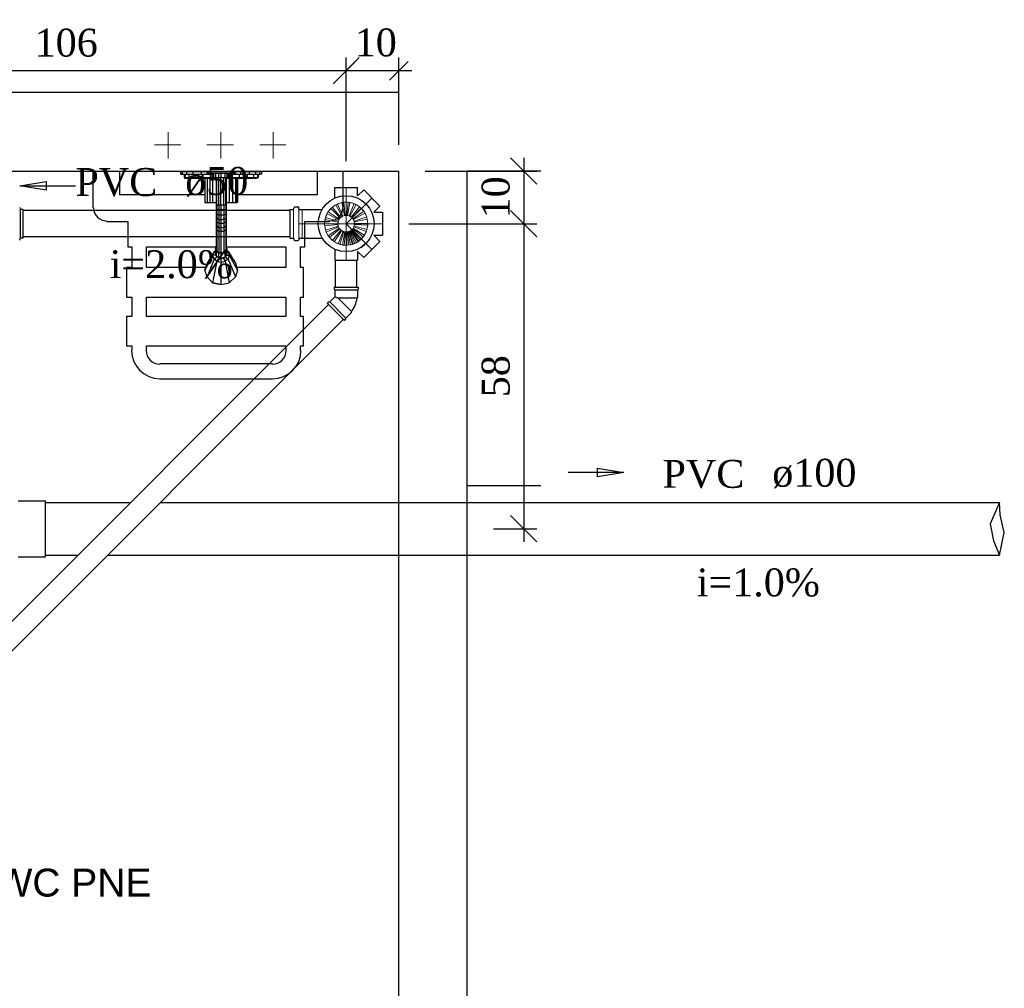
# Model space of a CAD drawing. Header units: millimetres. Extents: x 664 to 730045, y -4 to 80.
# Tile 74 of 78: x 753.03 to 760.52, y 57.55 to 64.91. Entities that reach past the tile are written whole.
import ezdxf

# ---------------------------------------------------------------- set-up
doc = ezdxf.new("R2010")
doc.units = ezdxf.units.MM
doc.header["$MEASUREMENT"] = 0
doc.linetypes.add('DASHDOT', pattern=[25.4, 12.7, -6.35, 0, -6.35])
for name, color, linetype, lineweight in [('Nível 1', 7, 'Continuous', 5), ('Simbolos', 1, 'Continuous', 30), ('SIMBOLOS INT', 8, 'Continuous', 5), ('Simbolos_int', 1, 'Continuous', 30), ('TQ-Sentido tubo', 7, 'Continuous', 20), ('TQ-Seção tubo', 1, 'Continuous', 30), ('TQ-Textos tubo', 7, 'Continuous', 20)]:
    doc.layers.add(name, color=color, linetype=linetype, lineweight=lineweight)
doc.styles.add('Arial', font='arial.ttf')
doc.styles.add('TimesNewRoman', font='times.ttf')
doc.dimstyles.get("Standard").update_dxf_attribs({"dimtxt": 0.18, "dimasz": 0.18, "dimexe": 0.18, "dimexo": 0.0625, "dimgap": 0.09, "dimtad": 0, "dimtih": 1, "dimtoh": 1, "dimdec": 4, "dimzin": 0, "dimdsep": 46, "dimtxsty": 'Standard', "dimcen": 0.09, "dimadec": 0, "dimazin": 0, "dimtfac": 1, "dimtdec": 4, "dimtofl": 0, "dimtmove": 0, "dimatfit": 3, "dimfxl": 0, "dimtolj": 1, "dimtzin": 0, "dimarcsym": 0})
doc.dimstyles.new('UM_25.000000', dxfattribs={"dimtxt": 0.18, "dimasz": 0.2, "dimexe": 0.1, "dimexo": 0.2, "dimgap": 0, "dimtad": 1, "dimtih": 1, "dimtoh": 1, "dimdec": 1, "dimlfac": 25, "dimzin": 0, "dimdsep": 46, "dimtxsty": 'Standard', "dimblk": 'CLOSED', "dimblk1": 'CLOSED', "dimblk2": 'CLOSED', "dimcen": 0.09, "dimdle": 0.1, "dimadec": 1, "dimazin": 2, "dimtfac": 1, "dimtdec": 4, "dimtofl": 0, "dimtmove": 0, "dimatfit": 3, "dimldrblk": 'CLOSED', "dimfxl": 0, "dimtolj": 1, "dimarcsym": 0})

# ---------------------------------------------------------------- blocks, each defined once
blk = doc.blocks.new('_OBLIQUE')
at = {"color": 0, "linetype": 'ByBlock', "lineweight": -2}
blk.add_line((-0.5, -0.5), (0.5, 0.5), dxfattribs=at)
blk = doc.blocks.new('*D74')
at = {"color": 0, "lineweight": -2}
for p, q in [((751.261, 62.7582), (751.261, 64.621)), ((755.5155, 63.8342), (755.5155, 64.621)), ((755.6155, 64.521), (751.161, 64.521))]:
    blk.add_line(p, q, dxfattribs=at)
at = {"layer": 'Defpoints', "color": 0}
for p in [(751.261, 64.521), (755.5155, 63.6342), (751.261, 62.5582)]:
    blk.add_point(p, dxfattribs=at)
at = {"color": 0, "lineweight": -2, "xscale": 0.2, "yscale": 0.2, "zscale": 0.2, "rotation": 180}
blk.add_blockref('_OBLIQUE', (751.261, 64.521), dxfattribs=at)
at = {"color": 0, "lineweight": -2, "xscale": 0.2, "yscale": 0.2, "zscale": 0.2}
blk.add_blockref('_OBLIQUE', (755.5155, 64.521), dxfattribs=at)
at = {"color": 7, "insert": (753.3883, 64.7328), "char_height": 0.2118, "attachment_point": 5, "rotation": 0.00573, "style": 'TimesNewRoman'}
blk.add_mtext('\\A1;106', dxfattribs=at)
blk = doc.blocks.new('*D76')
at = {"color": 0, "lineweight": -2}
for p, q in [((756.8646, 63.8592), (756.8646, 63.2592)), ((756.1155, 63.7592), (756.9646, 63.7592)), ((755.9915, 63.3592), (756.9646, 63.3592))]:
    blk.add_line(p, q, dxfattribs=at)
at = {"layer": 'Defpoints', "color": 0}
for p in [(755.9155, 63.7592), (755.7915, 63.3592), (756.8646, 63.3592)]:
    blk.add_point(p, dxfattribs=at)
at = {"color": 0, "lineweight": -2, "xscale": 0.2, "yscale": 0.2, "zscale": 0.2}
for p, rotation in [((756.8646, 63.7592), 90), ((756.8646, 63.3592), 270)]:
    blk.add_blockref('_OBLIQUE', p, dxfattribs=dict(at, rotation=rotation))
at = {"color": 7, "insert": (756.6528, 63.5592), "char_height": 0.2118, "attachment_point": 5, "rotation": 90, "style": 'TimesNewRoman'}
blk.add_mtext('\\A1;10', dxfattribs=at)
blk = doc.blocks.new('*D77')
at = {"color": 0, "lineweight": -2}
for p, q in [((756.8646, 63.4592), (756.8646, 60.9418)), ((755.9915, 63.3592), (756.9646, 63.3592)), ((756.6345, 61.0418), (756.9646, 61.0418))]:
    blk.add_line(p, q, dxfattribs=at)
at = {"layer": 'Defpoints', "color": 0}
for p in [(755.7915, 63.3592), (756.4345, 61.0418), (756.8646, 61.0418)]:
    blk.add_point(p, dxfattribs=at)
at = {"color": 0, "lineweight": -2, "xscale": 0.2, "yscale": 0.2, "zscale": 0.2}
for p, rotation in [((756.8646, 63.3592), 90), ((756.8646, 61.0418), 270)]:
    blk.add_blockref('_OBLIQUE', p, dxfattribs=dict(at, rotation=rotation))
at = {"color": 7, "insert": (756.6528, 62.2005), "char_height": 0.2118, "attachment_point": 5, "rotation": 90, "style": 'TimesNewRoman'}
blk.add_mtext('\\A1;58', dxfattribs=at)

msp = doc.modelspace()

# ---------------------------------------------------------------- linework, layer by layer
for p, q in [((755.5862, 64.5917), (755.4448, 64.4503)), ((755.5155, 63.8342), (755.5155, 64.621)), ((755.9862, 64.5917), (755.8448, 64.4503)), ((755.9155, 63.9592), (755.9155, 64.621)), ((756.0155, 64.521), (755.4155, 64.521))]:
    msp.add_line(p, q)
at = {"color": 7}
for p, q in [((749.2705, 64.3592), (755.9155, 64.3592)), ((749.2705, 63.7592), (755.9155, 63.7592)), ((753.5905, 63.7592), (753.5905, 63.4802)), ((753.7945, 63.5792), (753.7945, 63.7592)), ((755.2945, 63.7592), (755.2945, 63.5792)), ((755.4925, 63.4802), (755.4925, 63.7592)), ((755.9155, 52.8152), (755.9155, 63.7592)), ((756.9955, 63.7592), (756.4345, 63.7592)), ((756.4345, 52.8152), (756.4345, 63.7592)), ((754.4425, 63.5792), (753.7945, 63.5792)), ((755.2945, 63.5792), (754.6885, 63.5792)), ((753.6955, 63.3752), (753.8575, 63.3752)), ((753.8575, 63.3752), (753.8575, 63.1832)), ((755.2015, 63.1832), (755.2015, 63.3752)), ((755.2015, 63.3752), (755.3905, 63.3752)), ((753.8575, 63.1832), (753.8875, 63.1832)), ((753.8875, 63.1832), (753.8875, 63.0272)), ((753.9985, 63.0272), (753.9985, 63.1832)), ((753.9985, 63.1832), (754.5265, 63.1832)), ((754.6045, 63.1832), (755.0575, 63.1832)), ((755.0575, 63.1832), (755.0575, 63.0272)), ((755.1685, 63.0272), (755.1685, 63.1832)), ((755.1685, 63.1832), (755.2015, 63.1832)), ((753.8875, 63.0272), (753.8455, 63.0272)), ((753.8455, 63.0272), (753.8455, 62.8022)), ((754.4485, 63.0272), (753.9985, 63.0272)), ((755.0575, 63.0272), (754.6855, 63.0272)), ((755.1925, 63.0272), (755.1685, 63.0272)), ((755.1925, 62.8022), (755.1925, 63.0272)), ((753.8455, 62.8022), (753.8875, 62.8022)), ((753.8875, 62.8022), (753.8875, 62.6552)), ((753.9985, 62.6552), (753.9985, 62.8022)), ((753.9985, 62.8022), (755.0575, 62.8022)), ((755.0575, 62.8022), (755.0575, 62.6552)), ((755.1685, 62.6552), (755.1685, 62.8022)), ((755.1685, 62.8022), (755.1925, 62.8022)), ((753.8875, 62.6552), (753.8455, 62.6552)), ((753.8455, 62.6552), (753.8455, 62.4302)), ((755.0575, 62.6552), (753.9985, 62.6552)), ((755.1925, 62.6552), (755.1685, 62.6552)), ((755.1925, 62.4302), (755.1925, 62.6552)), ((753.8455, 62.4302), (753.8875, 62.4302)), ((753.8875, 62.4302), (753.8875, 62.3972)), ((753.9985, 62.3972), (753.9985, 62.4302)), ((753.9985, 62.4302), (754.0015, 62.4302)), ((754.0015, 62.4302), (755.0575, 62.4302)), ((755.0575, 62.4302), (755.0575, 62.3972)), ((755.1685, 62.3972), (755.1685, 62.4302)), ((755.1685, 62.4302), (755.1925, 62.4302)), ((754.5265, 62.2952), (754.1005, 62.2952)), ((754.9555, 62.2952), (754.5265, 62.2952)), ((754.1005, 62.1812), (754.5265, 62.1812)), ((754.5265, 62.1812), (754.9555, 62.1812)), ((756.4345, 61.3702), (756.9955, 61.3702))]:
    msp.add_line(p, q, dxfattribs=at)
at = {"color": 8}
for p, q in [((754.2595, 63.7352), (754.2595, 63.7562)), ((754.2595, 63.7562), (754.2715, 63.7562)), ((754.2715, 63.7562), (754.3045, 63.7562)), ((754.2715, 63.7352), (754.2715, 63.7562)), ((754.3045, 63.7562), (754.3525, 63.7562)), ((754.3045, 63.7352), (754.3045, 63.7562)), ((754.3525, 63.7562), (754.4155, 63.7562)), ((754.3525, 63.7352), (754.3525, 63.7562)), ((754.4155, 63.7562), (754.4605, 63.7562)), ((754.4155, 63.7352), (754.4155, 63.7562)), ((754.4605, 63.7442), (754.4605, 63.7562)), ((754.4605, 63.7562), (754.4665, 63.7562)), ((754.4605, 63.7442), (754.4665, 63.7442)), ((754.4665, 63.7562), (754.4905, 63.7562)), ((754.4665, 63.7442), (754.4665, 63.7562)), ((754.4665, 63.7442), (754.4905, 63.7442)), ((754.4905, 63.7562), (754.5265, 63.7562)), ((754.4905, 63.7442), (754.4905, 63.7562)), ((754.4905, 63.7442), (754.5265, 63.7442)), ((754.4905, 63.7352), (754.4905, 63.7442)), ((754.4995, 63.7442), (754.4995, 63.7112)), ((754.5085, 63.7442), (754.5085, 63.7112)), ((754.5235, 63.7442), (754.5235, 63.7112)), ((754.5265, 63.7562), (754.5625, 63.7562)), ((754.5265, 63.7442), (754.5265, 63.7562)), ((754.5265, 63.7442), (754.5625, 63.7442)), ((754.5445, 63.7442), (754.5445, 63.7112)), ((754.5625, 63.7562), (754.6045, 63.7562)), ((754.5625, 63.7442), (754.5625, 63.7562)), ((754.5625, 63.7442), (754.6045, 63.7442)), ((754.5625, 63.7442), (754.5625, 63.7112)), ((754.5925, 63.7442), (754.5925, 63.7112)), ((754.6045, 63.7562), (754.6405, 63.7562)), ((754.6045, 63.7442), (754.6045, 63.7562)), ((754.6045, 63.7442), (754.6405, 63.7442)), ((754.6075, 63.7442), (754.6075, 63.7112)), ((754.6195, 63.7442), (754.6195, 63.7112)), ((754.6255, 63.7442), (754.6255, 63.7112)), ((754.6405, 63.7562), (754.6645, 63.7562)), ((754.6405, 63.7442), (754.6405, 63.7562)), ((754.6405, 63.7442), (754.6645, 63.7442)), ((754.6405, 63.7352), (754.6405, 63.7442)), ((754.6735, 63.7562), (754.6645, 63.7562)), ((754.6645, 63.7442), (754.6645, 63.7562)), ((754.6735, 63.7442), (754.6645, 63.7442)), ((754.6735, 63.7562), (754.6735, 63.7442)), ((754.6735, 63.7562), (754.7155, 63.7562)), ((754.7155, 63.7562), (754.7815, 63.7562)), ((754.7155, 63.7352), (754.7155, 63.7562)), ((754.7815, 63.7562), (754.8295, 63.7562)), ((754.7815, 63.7352), (754.7815, 63.7562)), ((754.8295, 63.7562), (754.8595, 63.7562)), ((754.8295, 63.7352), (754.8295, 63.7562)), ((754.8715, 63.7562), (754.8595, 63.7562)), ((754.8595, 63.7352), (754.8595, 63.7562)), ((754.8715, 63.7562), (754.8715, 63.7352)), ((754.2595, 63.7352), (754.2715, 63.7352)), ((754.2715, 63.7352), (754.3045, 63.7352)), ((754.2835, 63.7352), (754.2835, 63.7112)), ((754.2835, 63.7112), (754.2925, 63.7112)), ((754.2865, 63.7112), (754.2865, 63.7052)), ((754.2865, 63.7052), (754.2985, 63.7052)), ((754.2925, 63.7352), (754.2925, 63.7112)), ((754.2925, 63.7112), (754.3195, 63.7112)), ((754.2985, 63.7112), (754.2985, 63.7052)), ((754.2985, 63.7052), (754.3225, 63.7052)), ((754.3045, 63.7352), (754.3525, 63.7352)), ((754.3195, 63.7352), (754.3195, 63.7112)), ((754.3195, 63.7112), (754.3675, 63.7112)), ((754.3225, 63.7112), (754.3225, 63.7052)), ((754.3225, 63.7052), (754.3675, 63.7052)), ((754.3525, 63.7352), (754.4155, 63.7352)), ((754.3675, 63.7352), (754.3675, 63.7112)), ((754.3675, 63.7112), (754.4275, 63.7112)), ((754.3675, 63.7112), (754.3675, 63.7052)), ((754.3675, 63.7052), (754.4275, 63.7052)), ((754.4155, 63.7352), (754.4905, 63.7352)), ((754.4275, 63.7352), (754.4275, 63.7112)), ((754.4275, 63.7112), (754.4965, 63.7112)), ((754.4275, 63.7112), (754.4275, 63.7052)), ((754.4275, 63.7052), (754.4965, 63.7052)), ((754.4425, 63.7052), (754.4425, 63.5192)), ((754.4425, 63.7052), (754.4425, 63.5192)), ((754.4605, 63.7052), (754.4605, 63.5192)), ((754.4785, 63.7052), (754.4785, 63.5192)), ((754.4905, 63.7352), (754.4995, 63.7352)), ((754.4965, 63.7352), (754.4965, 63.7112)), ((754.4965, 63.7112), (754.4995, 63.7112)), ((754.4965, 63.7112), (754.4965, 63.7052)), ((754.4965, 63.7052), (754.5265, 63.7052)), ((754.4995, 63.7112), (754.5085, 63.7112)), ((754.4995, 63.7052), (754.4995, 63.5192)), ((754.5085, 63.7112), (754.5235, 63.7112)), ((754.5235, 63.7112), (754.5445, 63.7112)), ((754.5265, 63.7112), (754.5265, 63.5012)), ((754.5325, 63.5012), (754.5325, 63.7112)), ((754.5445, 63.7112), (754.5625, 63.7112)), ((754.5475, 63.5012), (754.5475, 63.7112)), ((754.5625, 63.7112), (754.5925, 63.7112)), ((754.5625, 63.5012), (754.5625, 63.7112)), ((754.5865, 63.5012), (754.5865, 63.7112)), ((754.5925, 63.7112), (754.6075, 63.7112)), ((754.6015, 63.5012), (754.6015, 63.7112)), ((754.6045, 63.7112), (754.6045, 63.5012)), ((754.6045, 63.7052), (754.6375, 63.7052)), ((754.6075, 63.7112), (754.6195, 63.7112)), ((754.6255, 63.7112), (754.6195, 63.7112)), ((754.6255, 63.7352), (754.6405, 63.7352)), ((754.6255, 63.7112), (754.6375, 63.7112)), ((754.6255, 63.7052), (754.6255, 63.5192)), ((754.6375, 63.7352), (754.6375, 63.7112)), ((754.6375, 63.7112), (754.7035, 63.7112)), ((754.6375, 63.7112), (754.6375, 63.7052)), ((754.6375, 63.7052), (754.7035, 63.7052)), ((754.6405, 63.7352), (754.7155, 63.7352)), ((754.6525, 63.7052), (754.6525, 63.5192)), ((754.6735, 63.7052), (754.6735, 63.5192)), ((754.6855, 63.7052), (754.6855, 63.5192)), ((754.6885, 63.7052), (754.6885, 63.5192)), ((754.7035, 63.7352), (754.7035, 63.7112)), ((754.7035, 63.7112), (754.7635, 63.7112)), ((754.7035, 63.7112), (754.7035, 63.7052)), ((754.7035, 63.7052), (754.7605, 63.7052)), ((754.7155, 63.7352), (754.7815, 63.7352)), ((754.7605, 63.7112), (754.7605, 63.7052)), ((754.7605, 63.7052), (754.8085, 63.7052)), ((754.7635, 63.7352), (754.7635, 63.7112)), ((754.7635, 63.7112), (754.8115, 63.7112)), ((754.7815, 63.7352), (754.8295, 63.7352)), ((754.8085, 63.7112), (754.8085, 63.7052)), ((754.8085, 63.7052), (754.8325, 63.7052)), ((754.8115, 63.7352), (754.8115, 63.7112)), ((754.8115, 63.7112), (754.8415, 63.7112)), ((754.8295, 63.7352), (754.8595, 63.7352)), ((754.8325, 63.7112), (754.8325, 63.7052)), ((754.8445, 63.7052), (754.8325, 63.7052)), ((754.8415, 63.7352), (754.8415, 63.7112)), ((754.8475, 63.7112), (754.8415, 63.7112)), ((754.8445, 63.7112), (754.8445, 63.7052)), ((754.8475, 63.7352), (754.8475, 63.7112)), ((754.8715, 63.7352), (754.8595, 63.7352)), ((754.4425, 63.5192), (754.4605, 63.5192)), ((754.4605, 63.5192), (754.4785, 63.5192)), ((754.4785, 63.5192), (754.4995, 63.5192)), ((754.4995, 63.5192), (754.5265, 63.5192)), ((754.5265, 63.5012), (754.5265, 63.4682)), ((754.5265, 63.5012), (754.5325, 63.5012)), ((754.5265, 63.4682), (754.5265, 63.4352)), ((754.5265, 63.4682), (754.5325, 63.4652)), ((754.5475, 63.5012), (754.5325, 63.5012)), ((754.5325, 63.5012), (754.5325, 63.4652)), ((754.5475, 63.4652), (754.5325, 63.4652)), ((754.5325, 63.4652), (754.5325, 63.4322)), ((754.5625, 63.5012), (754.5475, 63.5012)), ((754.5475, 63.5012), (754.5475, 63.4652)), ((754.5625, 63.4652), (754.5475, 63.4652)), ((754.5475, 63.4652), (754.5475, 63.4232)), ((754.5865, 63.5012), (754.5625, 63.5012)), ((754.5625, 63.5012), (754.5625, 63.4652)), ((754.5865, 63.4652), (754.5625, 63.4652)), ((754.5625, 63.4652), (754.5625, 63.4232)), ((754.6015, 63.5012), (754.5865, 63.5012)), ((754.5865, 63.5012), (754.5865, 63.4652)), ((754.6015, 63.4652), (754.5865, 63.4652)), ((754.5865, 63.4652), (754.5865, 63.4232)), ((754.6045, 63.5012), (754.6015, 63.5012)), ((754.6015, 63.5012), (754.6015, 63.4652)), ((754.6045, 63.4682), (754.6015, 63.4652)), ((754.6015, 63.4652), (754.6015, 63.4322)), ((754.6045, 63.5192), (754.6255, 63.5192)), ((754.6045, 63.5012), (754.6045, 63.4682)), ((754.6045, 63.4682), (754.6045, 63.4352)), ((754.6255, 63.5192), (754.6525, 63.5192)), ((754.6525, 63.5192), (754.6735, 63.5192)), ((754.6735, 63.5192), (754.6855, 63.5192)), ((754.6885, 63.5192), (754.6855, 63.5192)), ((754.5265, 63.4352), (754.5325, 63.4322)), ((754.5265, 63.4352), (754.5265, 63.4052)), ((754.5265, 63.4052), (754.5265, 63.3722)), ((754.5265, 63.4052), (754.5325, 63.3932)), ((754.5265, 63.3722), (754.5265, 63.3482)), ((754.5265, 63.3722), (754.5325, 63.3722)), ((754.5475, 63.4232), (754.5325, 63.4322)), ((754.5325, 63.4322), (754.5325, 63.3932)), ((754.5475, 63.3932), (754.5325, 63.3932)), ((754.5325, 63.3932), (754.5325, 63.3722)), ((754.5475, 63.3602), (754.5325, 63.3722)), ((754.5325, 63.3722), (754.5325, 63.3392)), ((754.5625, 63.4232), (754.5475, 63.4232)), ((754.5475, 63.4232), (754.5475, 63.3932)), ((754.5625, 63.3872), (754.5475, 63.3932)), ((754.5475, 63.3932), (754.5475, 63.3602)), ((754.5865, 63.4232), (754.5625, 63.4232)), ((754.5625, 63.4232), (754.5625, 63.3872)), ((754.5865, 63.3932), (754.5625, 63.3872)), ((754.5625, 63.3872), (754.5625, 63.3602)), ((754.6015, 63.4322), (754.5865, 63.4232)), ((754.5865, 63.4232), (754.5865, 63.3932)), ((754.6015, 63.3932), (754.5865, 63.3932)), ((754.5865, 63.3932), (754.5865, 63.3602)), ((754.6015, 63.3722), (754.5865, 63.3602)), ((754.6045, 63.4352), (754.6015, 63.4322)), ((754.6015, 63.4322), (754.6015, 63.3932)), ((754.6045, 63.4052), (754.6015, 63.3932)), ((754.6015, 63.3932), (754.6015, 63.3722)), ((754.6045, 63.3722), (754.6015, 63.3722)), ((754.6015, 63.3722), (754.6015, 63.3392)), ((754.6045, 63.4352), (754.6045, 63.4052)), ((754.6045, 63.4052), (754.6045, 63.3722)), ((754.6045, 63.3722), (754.6045, 63.3482)), ((754.5265, 63.3482), (754.5265, 63.3242)), ((754.5265, 63.3482), (754.5325, 63.3392)), ((754.5265, 63.3242), (754.5265, 63.1682)), ((754.5265, 63.3242), (754.5325, 63.3122)), ((754.5475, 63.3272), (754.5325, 63.3392)), ((754.5325, 63.3392), (754.5325, 63.3122)), ((754.5475, 63.3002), (754.5325, 63.3122)), ((754.5325, 63.3122), (754.5325, 63.1502)), ((754.5625, 63.3602), (754.5475, 63.3602)), ((754.5475, 63.3602), (754.5475, 63.3272)), ((754.5625, 63.3272), (754.5475, 63.3272)), ((754.5475, 63.3272), (754.5475, 63.3002)), ((754.5625, 63.3002), (754.5475, 63.3002)), ((754.5475, 63.3002), (754.5475, 63.1382)), ((754.5865, 63.3602), (754.5625, 63.3602)), ((754.5625, 63.3602), (754.5625, 63.3272)), ((754.5865, 63.3272), (754.5625, 63.3272)), ((754.5625, 63.3272), (754.5625, 63.3002)), ((754.5865, 63.3002), (754.5625, 63.3002)), ((754.5625, 63.3002), (754.5625, 63.1382)), ((754.5865, 63.3602), (754.5865, 63.3272)), ((754.6015, 63.3392), (754.5865, 63.3272)), ((754.5865, 63.3272), (754.5865, 63.3002)), ((754.6015, 63.3122), (754.5865, 63.3002)), ((754.5865, 63.3002), (754.5865, 63.1382)), ((754.6045, 63.3482), (754.6015, 63.3392)), ((754.6015, 63.3392), (754.6015, 63.3122)), ((754.6045, 63.3242), (754.6015, 63.3122)), ((754.6015, 63.3122), (754.6015, 63.1502)), ((754.6045, 63.3482), (754.6045, 63.3242)), ((754.6045, 63.3242), (754.6045, 63.1682)), ((754.5115, 63.1472), (754.4605, 63.0602)), ((754.4995, 63.1202), (754.5115, 63.1472)), ((754.5115, 63.1472), (754.5235, 63.1562)), ((754.5235, 63.1382), (754.5115, 63.1472)), ((754.5235, 63.1682), (754.5265, 63.1862)), ((754.5265, 63.1502), (754.5235, 63.1682)), ((754.5235, 63.1682), (754.5235, 63.1352)), ((754.5265, 63.1862), (754.5265, 63.1502)), ((754.5265, 63.1682), (754.5325, 63.1502)), ((754.5265, 63.1502), (754.5325, 63.1562)), ((754.5445, 63.1352), (754.5265, 63.1502)), ((754.5265, 63.1502), (754.5265, 63.1142)), ((754.5265, 63.1502), (754.5385, 63.1502)), ((754.5475, 63.1382), (754.5325, 63.1502)), ((754.5385, 63.1382), (754.5385, 63.1472)), ((754.5385, 63.1472), (754.5385, 63.1382)), ((754.6015, 63.1502), (754.5865, 63.1382)), ((754.6045, 63.1502), (754.5925, 63.1352)), ((754.6045, 63.1502), (754.5955, 63.1502)), ((754.5955, 63.1472), (754.5955, 63.1382)), ((754.5955, 63.1472), (754.5955, 63.1382)), ((754.6045, 63.1682), (754.6015, 63.1502)), ((754.6015, 63.1562), (754.6045, 63.1502)), ((754.6045, 63.1862), (754.6075, 63.1682)), ((754.6045, 63.1862), (754.6045, 63.1502)), ((754.6075, 63.1682), (754.6045, 63.1502)), ((754.6045, 63.1502), (754.6045, 63.1142)), ((754.6075, 63.1682), (754.6075, 63.1352)), ((754.6075, 63.1562), (754.6195, 63.1472)), ((754.6075, 63.1382), (754.6195, 63.1472)), ((754.6195, 63.1472), (754.6735, 63.0602)), ((754.6195, 63.1472), (754.6255, 63.1202)), ((754.4995, 63.1202), (754.4425, 63.0062)), ((754.5115, 63.0902), (754.4605, 62.9552)), ((754.5115, 63.0902), (754.4995, 63.1202)), ((754.5265, 63.1202), (754.4995, 63.1202)), ((754.5325, 63.0752), (754.4995, 62.9102)), ((754.5385, 63.1082), (754.5115, 63.0902)), ((754.5325, 63.0752), (754.5115, 63.0902)), ((754.5265, 63.1142), (754.5235, 63.1352)), ((754.5445, 63.1022), (754.5265, 63.1142)), ((754.5475, 63.0992), (754.5325, 63.0752)), ((754.5325, 63.0752), (754.5625, 63.0662)), ((754.5625, 63.1322), (754.5445, 63.1352)), ((754.5445, 63.1352), (754.5445, 63.1022)), ((754.5445, 63.1022), (754.5625, 63.0992)), ((754.5625, 63.1382), (754.5475, 63.1382)), ((754.5475, 63.0992), (754.5475, 63.1022)), ((754.5475, 63.0992), (754.5625, 63.0902)), ((754.5865, 63.1382), (754.5625, 63.1382)), ((754.5625, 63.1382), (754.5625, 63.1322)), ((754.5625, 63.1322), (754.5925, 63.1352)), ((754.5625, 63.1322), (754.5625, 63.0992)), ((754.5625, 63.0992), (754.5925, 63.1022)), ((754.5625, 63.0902), (754.5805, 63.0992)), ((754.5625, 63.0902), (754.5625, 63.0662)), ((754.5625, 63.0662), (754.5955, 63.0752)), ((754.5865, 63.1022), (754.5805, 63.0992)), ((754.5805, 63.0992), (754.5955, 63.0752)), ((754.5865, 63.1382), (754.5925, 63.1352)), ((754.5925, 63.1352), (754.5925, 63.1022)), ((754.6045, 63.1142), (754.5925, 63.1022)), ((754.5955, 63.1082), (754.6195, 63.0902)), ((754.6195, 63.0902), (754.5955, 63.0752)), ((754.5955, 63.0752), (754.6255, 62.9102)), ((754.6075, 63.1352), (754.6045, 63.1142)), ((754.6045, 63.1202), (754.6255, 63.1202)), ((754.6255, 63.1202), (754.6195, 63.0902)), ((754.6195, 63.0902), (754.6735, 62.9552)), ((754.6255, 63.1202), (754.6885, 63.0062)), ((754.4425, 63.0062), (754.4605, 63.0602)), ((754.4425, 63.0062), (754.4605, 63.0602)), ((754.4605, 62.9552), (754.4425, 63.0062)), ((754.4605, 62.9552), (754.4425, 63.0062)), ((754.5625, 63.0662), (754.5625, 62.8982)), ((754.6735, 63.0602), (754.6885, 63.0062)), ((754.6735, 63.0602), (754.6885, 63.0062)), ((754.6885, 63.0062), (754.6735, 62.9552)), ((754.6885, 63.0062), (754.6735, 62.9552)), ((754.4995, 62.9102), (754.4605, 62.9552)), ((754.4995, 62.9102), (754.4605, 62.9552)), ((754.6735, 62.9552), (754.6255, 62.9102)), ((754.6735, 62.9552), (754.6255, 62.9102)), ((754.4995, 62.9102), (754.5625, 62.8982)), ((754.5625, 62.8982), (754.4995, 62.9102)), ((754.5625, 62.8982), (754.6255, 62.9102)), ((754.5625, 62.8982), (754.6255, 62.9102))]:
    msp.add_line(p, q, dxfattribs=at)
at = {"color": 1}
for p, q in [((760.4787, 61.2418), (760.4085, 61.0798)), ((760.4837, 61.1484), (760.4787, 61.2418)), ((760.5164, 61.0144), (760.4837, 61.1484)), ((760.4085, 61.0798), (760.4347, 60.949)), ((760.4787, 60.8418), (760.5164, 61.0144)), ((760.4347, 60.949), (760.4787, 60.8418))]:
    msp.add_line(p, q, dxfattribs=at)
at = {"color": 7}
for centre, radius, start, end in [((753.6955, 63.4802), 0.0995, 180, 270), ((755.3905, 63.4802), 0.0995, 270, 0), ((754.1005, 62.3972), 0.2161, 180, 270), ((754.1005, 62.3972), 0.1049, 180, 270), ((754.9555, 62.3972), 0.2161, 270, 0), ((754.9555, 62.3972), 0.1049, 270, 0)]:
    msp.add_arc(centre, radius, start, end, dxfattribs=at)
at = {"layer": 'Nível 1'}
for p, q in [((755.4505, 63.5102), (755.4815, 63.5202)), ((755.4815, 63.5202), (755.5025, 63.4212)), ((755.4965, 63.5222), (755.5295, 63.5232)), ((755.4965, 63.5222), (755.5085, 63.4222)), ((755.5295, 63.5232), (755.5205, 63.4222)), ((755.5445, 63.5202), (755.5265, 63.4212)), ((755.5445, 63.5202), (755.5755, 63.5122)), ((755.3785, 63.4492), (755.3985, 63.4742)), ((755.3785, 63.4492), (755.4625, 63.3932)), ((755.3985, 63.4742), (755.4705, 63.4032)), ((755.4095, 63.4842), (755.4365, 63.5032)), ((755.4095, 63.4842), (755.4745, 63.4072)), ((755.4365, 63.5032), (755.4855, 63.4142)), ((755.4505, 63.5102), (755.4905, 63.4172)), ((755.5755, 63.5122), (755.5385, 63.4182)), ((755.5905, 63.5052), (755.5445, 63.4152)), ((755.6175, 63.4882), (755.5545, 63.4082)), ((755.6295, 63.4772), (755.5595, 63.4042)), ((755.6505, 63.4532), (755.5675, 63.3952)), ((755.5905, 63.5052), (755.6175, 63.4882)), ((755.6295, 63.4772), (755.6505, 63.4532)), ((755.3515, 63.3572), (755.3545, 63.3902)), ((755.3545, 63.3902), (755.4535, 63.3712)), ((755.3575, 63.4052), (755.3705, 63.4352)), ((755.3575, 63.4052), (755.4545, 63.3772)), ((755.3705, 63.4352), (755.4595, 63.3882)), ((755.4525, 63.3582), (755.4535, 63.3712)), ((755.4545, 63.3772), (755.4595, 63.3882)), ((755.4625, 63.3932), (755.4705, 63.4032)), ((755.4745, 63.4072), (755.4855, 63.4142)), ((755.4905, 63.4172), (755.5025, 63.4212)), ((755.5085, 63.4222), (755.5205, 63.4222)), ((755.5265, 63.4212), (755.5385, 63.4182)), ((755.5445, 63.4152), (755.5545, 63.4082)), ((755.5595, 63.4042), (755.5675, 63.3952)), ((755.6585, 63.4392), (755.5705, 63.3902)), ((755.5705, 63.3902), (755.5755, 63.3782)), ((755.6715, 63.4102), (755.5755, 63.3782)), ((755.6755, 63.3942), (755.5775, 63.3732)), ((755.5775, 63.3732), (755.5785, 63.3602)), ((755.6585, 63.4392), (755.6715, 63.4102)), ((755.6755, 63.3942), (755.6795, 63.3622)), ((755.3515, 63.3572), (755.4525, 63.3582)), ((755.3525, 63.3422), (755.4525, 63.3522)), ((755.3585, 63.3102), (755.3525, 63.3422)), ((755.3585, 63.3102), (755.4555, 63.3402)), ((755.3645, 63.2952), (755.4575, 63.3352)), ((755.3795, 63.2672), (755.3645, 63.2952)), ((755.3795, 63.2672), (755.4635, 63.3242)), ((755.3895, 63.2542), (755.4665, 63.3192)), ((755.4125, 63.2322), (755.4755, 63.3102)), ((755.4245, 63.2222), (755.4805, 63.3062)), ((755.4555, 63.3402), (755.4525, 63.3522)), ((755.4535, 63.2072), (755.4915, 63.3012)), ((755.4635, 63.3242), (755.4575, 63.3352)), ((755.4755, 63.3102), (755.4665, 63.3192)), ((755.4685, 63.2022), (755.4975, 63.2992)), ((755.4915, 63.3012), (755.4805, 63.3062)), ((755.4875, 63.1972), (755.5045, 63.2972)), ((755.5095, 63.2962), (755.4975, 63.2992)), ((755.4995, 63.1962), (755.5095, 63.2962)), ((755.5175, 63.2962), (755.5045, 63.2972)), ((755.5275, 63.2972), (755.5155, 63.2962)), ((755.5155, 63.1952), (755.5155, 63.2962)), ((755.5205, 63.1952), (755.5175, 63.2962)), ((755.5355, 63.2992), (755.5235, 63.2962)), ((755.5355, 63.1962), (755.5235, 63.2962)), ((755.5475, 63.1982), (755.5275, 63.2972)), ((755.5455, 63.3032), (755.5335, 63.2992)), ((755.5635, 63.2022), (755.5335, 63.2992)), ((755.5675, 63.2032), (755.5355, 63.2992)), ((755.5515, 63.3072), (755.5415, 63.3012)), ((755.5825, 63.2092), (755.5415, 63.3012)), ((755.5935, 63.2142), (755.5455, 63.3032)), ((755.5605, 63.3142), (755.5505, 63.3062)), ((755.6065, 63.2222), (755.5505, 63.3062)), ((755.6105, 63.2252), (755.5515, 63.3072)), ((755.5655, 63.3202), (755.5565, 63.3112)), ((755.6225, 63.2352), (755.5565, 63.3112)), ((755.6315, 63.2432), (755.5605, 63.3142)), ((755.6445, 63.2582), (755.5655, 63.3202)), ((755.5745, 63.3362), (755.5685, 63.3252)), ((755.6535, 63.2712), (755.5685, 63.3252)), ((755.6685, 63.3002), (755.5745, 63.3362)), ((755.5785, 63.3542), (755.5765, 63.3422)), ((755.6735, 63.3152), (755.5765, 63.3422)), ((755.6795, 63.3622), (755.5785, 63.3602)), ((755.6795, 63.3472), (755.5785, 63.3542)), ((755.6685, 63.3002), (755.6535, 63.2712)), ((755.6795, 63.3472), (755.6735, 63.3152)), ((755.4125, 63.2322), (755.3895, 63.2542)), ((755.4535, 63.2072), (755.4245, 63.2222)), ((755.6105, 63.2252), (755.5825, 63.2092)), ((755.6315, 63.2432), (755.6065, 63.2222)), ((755.6445, 63.2582), (755.6225, 63.2352)), ((755.4995, 63.1962), (755.4685, 63.2022)), ((755.5205, 63.1952), (755.4875, 63.1972)), ((755.5475, 63.1982), (755.5155, 63.1952)), ((755.5675, 63.2032), (755.5355, 63.1962)), ((755.5935, 63.2142), (755.5635, 63.2022))]:
    msp.add_line(p, q, dxfattribs=at)
for radius in [0.1641, 0.0631]:
    msp.add_circle((755.5155, 63.3592), radius, dxfattribs=at)
at = {"layer": 'Simbolos'}
for p, q in [((755.4285, 63.6342), (755.6025, 63.6342)), ((755.4285, 63.5532), (755.4285, 63.6342)), ((755.6025, 63.5702), (755.6025, 63.6342)), ((755.6025, 63.5702), (755.6495, 63.6162)), ((755.6495, 63.6162), (755.7725, 63.4932)), ((753.0348, 63.4832), (753.0378, 63.4712)), ((753.0588, 63.4682), (753.0418, 63.4682)), ((753.0588, 63.4682), (753.0588, 63.2502)), ((755.0885, 63.4682), (755.0885, 63.2502)), ((755.0885, 63.4682), (755.1165, 63.4682)), ((755.1165, 63.4682), (755.1205, 63.4832)), ((755.1245, 63.4862), (755.1515, 63.4862)), ((755.1565, 63.4722), (755.1555, 63.4832)), ((755.1605, 63.4682), (755.1795, 63.4682)), ((755.1795, 63.4682), (755.1805, 63.4682)), ((755.1805, 63.4682), (755.3295, 63.4682)), ((755.7265, 63.4462), (755.7725, 63.4932)), ((755.7265, 63.4462), (755.7915, 63.4462)), ((755.7915, 63.4462), (755.7915, 63.2722)), ((753.0348, 63.2352), (753.0378, 63.2472)), ((753.0588, 63.2502), (753.0418, 63.2502)), ((755.0885, 63.2502), (755.1165, 63.2502)), ((755.1165, 63.2502), (755.1205, 63.2352)), ((755.1245, 63.2322), (755.1515, 63.2322)), ((755.1565, 63.2462), (755.1555, 63.2352)), ((755.1605, 63.2502), (755.1795, 63.2502)), ((755.1795, 63.2502), (755.1805, 63.2502)), ((755.1805, 63.2502), (755.3295, 63.2502)), ((755.6495, 63.1022), (755.7725, 63.2252)), ((755.7265, 63.2722), (755.7915, 63.2722)), ((755.7265, 63.2722), (755.7725, 63.2252)), ((755.4285, 63.1652), (755.4285, 63.0832)), ((755.6025, 63.1482), (755.6025, 63.0832)), ((755.6025, 63.1482), (755.6495, 63.1022)), ((755.4285, 63.0832), (755.6025, 63.0832)), ((755.4243, 62.8768), (755.6067, 62.8768)), ((755.4243, 62.8768), (755.4243, 62.8612)), ((755.4243, 62.8612), (755.4285, 62.857)), ((755.4285, 62.857), (755.4285, 62.8032)), ((755.6067, 62.8612), (755.6025, 62.857)), ((755.6025, 62.857), (755.6025, 62.7976)), ((755.6067, 62.8768), (755.6067, 62.8612)), ((755.3903, 62.7651), (755.4285, 62.8032)), ((755.6025, 62.7976), (755.5975, 62.7926)), ((755.3734, 62.7537), (755.3847, 62.7651)), ((755.3734, 62.7537), (755.5021, 62.625)), ((755.3847, 62.7651), (755.3903, 62.7651)), ((755.5021, 62.625), (755.5134, 62.6364)), ((755.5134, 62.642), (755.5558, 62.6844)), ((755.5134, 62.6364), (755.5134, 62.642)), ((755.5558, 62.6844), (755.5558, 62.6915)), ((753.023, 61.2538), (753.232, 61.2538)), ((753.023, 60.8298), (753.232, 60.8298))]:
    msp.add_line(p, q, dxfattribs=at)
msp.add_circle((755.5155, 63.3592), 0.2124, dxfattribs=at)
for centre, radius, start, end in [((755.5155, 63.3592), 0.2124, 328.395, 328.395), ((755.5155, 63.3592), 0.2124, 238.395, 238.395), ((755.5155, 63.3592), 0.2124, 301.605, 301.605), ((753.0418, 63.4722), 0.004, 195, 270), ((755.1135, 63.4722), 0.004, 270, 345), ((755.1245, 63.4822), 0.004, 90, 165), ((755.1515, 63.4822), 0.004, 5.00001, 90), ((755.1605, 63.4722), 0.004, 185, 270), ((755.3295, 63.4742), 0.006, 270, 328.348), ((753.0418, 63.2462), 0.004, 90, 165), ((755.1135, 63.2462), 0.004, 15, 90), ((755.1245, 63.2362), 0.004, 195, 270), ((755.1515, 63.2362), 0.004, 270, 355), ((755.1605, 63.2462), 0.004, 90, 175), ((755.3295, 63.2442), 0.006, 31.652, 90), ((755.5155, 63.3592), 0.2124, 301.605, 328.395), ((755.3677, 62.8287), 0.2337, 323.933, 351.067)]:
    msp.add_arc(centre, radius, start, end, dxfattribs=at)
at = {"layer": 'SIMBOLOS INT', "linetype": 'Continuous'}
for p, q in [((754.1635, 63.8542), (754.1635, 64.0552)), ((754.5625, 63.8542), (754.5625, 64.0552)), ((754.9615, 63.8542), (754.9615, 64.0552)), ((754.2595, 63.9592), (754.0585, 63.9592)), ((754.1635, 63.9592), (754.2595, 63.9592)), ((754.6585, 63.9592), (754.4575, 63.9592)), ((754.5625, 63.9592), (754.6585, 63.9592)), ((755.0575, 63.9592), (754.8595, 63.9592)), ((754.9615, 63.9592), (755.0575, 63.9592))]:
    msp.add_line(p, q, dxfattribs=at)
at = {"layer": 'SIMBOLOS INT', "linetype": 'DASHDOT', "ltscale": 0.05}
for p, q in [((755.5155, 63.0832), (755.5155, 63.6342)), ((755.7105, 63.5542), (755.5155, 63.3592)), ((755.7915, 63.3592), (755.0885, 63.3592)), ((755.7105, 63.1642), (755.5155, 63.3592))]:
    msp.add_line(p, q, dxfattribs=at)
at = {"layer": 'SIMBOLOS INT'}
for p, q in [((755.1165, 63.2502), (755.1165, 63.4682)), ((755.1565, 63.2502), (755.1565, 63.4682)), ((755.1805, 63.4682), (755.1805, 63.2502))]:
    msp.add_line(p, q, dxfattribs=at)
at = {"layer": 'Simbolos_int'}
for p, q in [((753.0388, 63.4682), (753.0388, 63.2502)), ((755.4285, 62.857), (755.6025, 62.857)), ((755.4434, 62.7969), (755.4285, 62.8032)), ((755.4547, 62.7926), (755.4434, 62.7969)), ((755.4547, 62.7926), (755.5558, 62.6915)), ((755.5975, 62.7926), (755.4547, 62.7926)), ((755.5134, 62.642), (755.3903, 62.7651)), ((753.232, 60.8298), (753.232, 61.2538))]:
    msp.add_line(p, q, dxfattribs=at)
at = {"layer": 'TQ-Seção tubo'}
for p, q in [((755.0885, 63.4592), (753.0588, 63.4592)), ((755.0885, 63.2592), (753.0588, 63.2592)), ((755.4355, 62.8768), (755.4355, 63.0832)), ((755.5955, 62.8768), (755.5955, 63.0832)), ((749.1243, 56.4891), (755.3812, 62.746)), ((749.2374, 56.376), (755.4943, 62.6328)), ((753.232, 61.2418), (753.877, 61.2418)), ((754.1033, 61.2418), (760.4787, 61.2418)), ((753.232, 60.8418), (753.477, 60.8418)), ((753.7033, 60.8418), (760.4787, 60.8418))]:
    msp.add_line(p, q, dxfattribs=at)

# ---------------------------------------------------------------- texts
at = {"color": 7, "insert": (755.5805, 64.6271), "char_height": 0.2118, "width": 0.596853, "attachment_point": 7, "line_spacing_factor": 0.798, "style": 'TimesNewRoman'}
msp.add_mtext('10', dxfattribs=at)
at = {"insert": (753.4435, 58.2451), "char_height": 0.2118, "width": 2.375822, "attachment_point": 8, "line_spacing_factor": 0.798, "style": 'Arial'}
msp.add_mtext('WC PNE', dxfattribs=at)
at = {"layer": 'TQ-Textos tubo', "char_height": 0.2118, "line_spacing_factor": 0.798, "style": 'TimesNewRoman'}
for s, insert, width, attachment_point in [('PVC', (754.0805, 63.5651), 1.15604, 9), ('ø50', (754.2925, 63.5651), 0.895279, 7), ('i=2.0%', (754.1865, 62.9411), 1.741303, 8), ('PVC', (758.5414, 61.3481), 1.15604, 9), ('ø100', (758.7534, 61.3481), 1.193706, 7), ('i=1.0%', (758.6474, 60.5241), 1.741303, 8)]:
    msp.add_mtext(s, dxfattribs=dict(at, insert=insert, width=width, attachment_point=attachment_point))

# ---------------------------------------------------------------- dimensions: what is measured, and where the dimension line sits
dim = msp.add_linear_dim(base=(751.261, 64.521), p1=(755.5155, 63.6342), p2=(751.261, 62.5582), text='106', dimstyle='UM_25.000000', override={"dimtxt": 0.2118, "dimasz": 0.2, "dimexe": 0.1, "dimexo": 0.2, "dimtad": 1, "dimtih": 0, "dimtoh": 0, "dimdec": 1, "dimlfac": 25, "dimzin": 8, "dimtxsty": 'TimesNewRoman', "dimblk": 'OBLIQUE', "dimblk1": 'OBLIQUE', "dimblk2": 'OBLIQUE', "dimsah": 1, "dimdle": 0.1, "dimse1": 0, "dimse2": 0, "dimclrt": 7, "dimadec": 1, "dimazin": 3, "dimtmove": 2, "dimldrblk": 'OBLIQUE'})
dim.commit()
dim.dimension.update_dxf_attribs({"geometry": '*D74', "text_midpoint": (753.3883, 64.7328), "dimtype": 160, "text_rotation": 0.00573})
dim = msp.add_linear_dim(base=(756.8646, 63.3592), p1=(755.9155, 63.7592), p2=(755.7915, 63.3592), angle=90, dimstyle='UM_25.000000', override={"dimtxt": 0.2118, "dimasz": 0.2, "dimexe": 0.1, "dimexo": 0.2, "dimtad": 1, "dimtih": 0, "dimtoh": 0, "dimdec": 1, "dimlfac": 25, "dimzin": 8, "dimtxsty": 'TimesNewRoman', "dimblk": 'OBLIQUE', "dimblk1": 'OBLIQUE', "dimblk2": 'OBLIQUE', "dimsah": 1, "dimdle": 0.1, "dimse1": 0, "dimse2": 0, "dimclrt": 7, "dimadec": 1, "dimazin": 3, "dimtmove": 2, "dimldrblk": 'OBLIQUE'})
dim.commit()
dim.dimension.update_dxf_attribs({"geometry": '*D76', "text_midpoint": (756.6528, 63.5592), "dimtype": 160, "text_rotation": 90})
dim = msp.add_linear_dim(base=(756.8646, 61.0418), p1=(755.7915, 63.3592), p2=(756.4345, 61.0418), angle=90, text='58', dimstyle='UM_25.000000', override={"dimtxt": 0.2118, "dimasz": 0.2, "dimexe": 0.1, "dimexo": 0.2, "dimtad": 1, "dimtih": 0, "dimtoh": 0, "dimdec": 1, "dimlfac": 25, "dimzin": 8, "dimtxsty": 'TimesNewRoman', "dimblk": 'OBLIQUE', "dimblk1": 'OBLIQUE', "dimblk2": 'OBLIQUE', "dimsah": 1, "dimdle": 0.1, "dimse1": 0, "dimse2": 0, "dimclrt": 7, "dimadec": 1, "dimazin": 3, "dimtmove": 2, "dimldrblk": 'OBLIQUE'})
dim.commit()
dim.dimension.update_dxf_attribs({"geometry": '*D77', "text_midpoint": (756.6528, 62.2005), "dimtype": 160, "text_rotation": 90})

# ---------------------------------------------------------------- leaders
at = {"layer": 'TQ-Sentido tubo'}
for points in [[(753.0349, 63.6474), (753.4585, 63.6474)], [(757.6252, 61.4688), (757.2016, 61.4688)]]:
    msp.add_leader(points, dimstyle='Standard', override={"dimasz": 0.2, "dimldrblk": 'CLOSED'}, dxfattribs=at)

doc.saveas('drawing.dxf')
